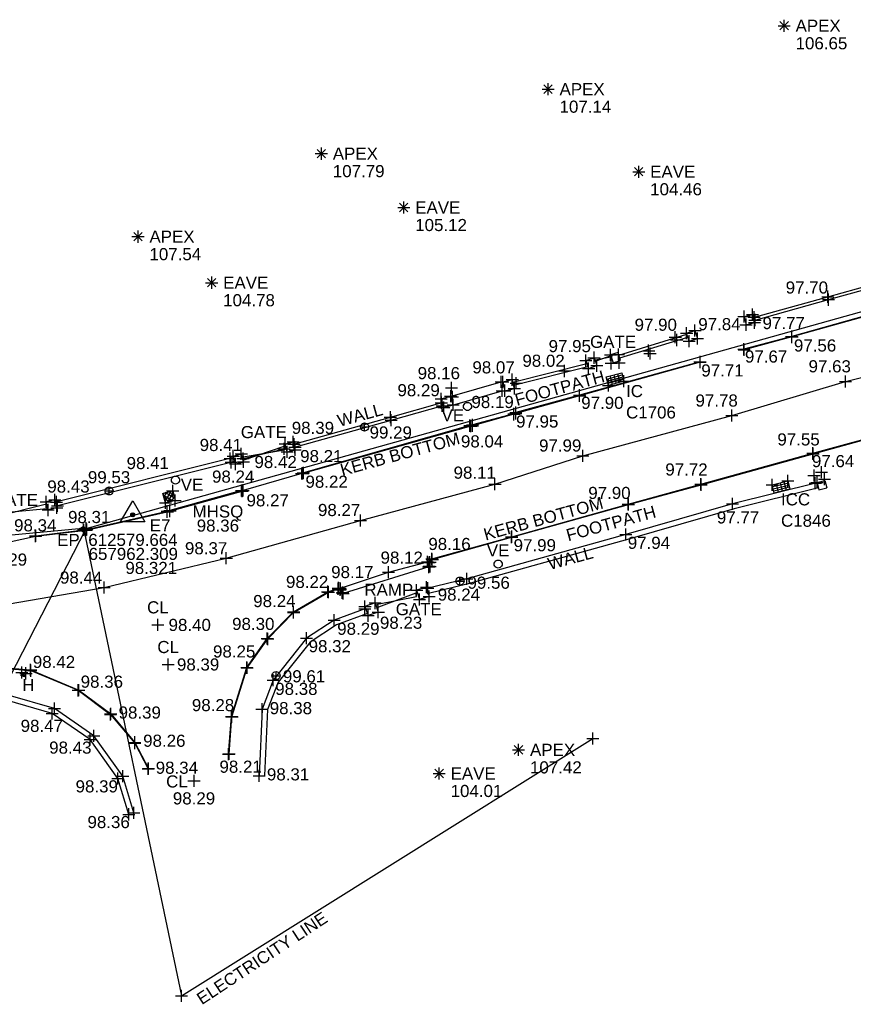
# Model space of a CAD drawing. Header units: metres. Extents: x 610185 to 614128, y 655663 to 660921.
# Tile 8 of 94: x 612573 to 612624, y 657932 to 657993. Entities that reach past the tile are written whole.
import ezdxf
from ezdxf.enums import TextEntityAlignment as Align

# ---------------------------------------------------------------- set-up
doc = ezdxf.new("R2010")
doc.units = ezdxf.units.M
doc.header["$MEASUREMENT"] = 0
doc.linetypes.add('CENTER', pattern=[50.8, 31.75, -6.35, 6.35, -6.35])
doc.linetypes.add('DASHED', pattern=[19.05, 12.7, -6.35])
for name, color, linetype in [('3D_WALL_ELEVATION', 7, 'Continuous'), ('3D_WALL_LINE', 7, 'Continuous'), ('3D_WALL_SYMBOL', 7, 'Continuous'), ('APEX_CODE', 251, 'Continuous'), ('APEX_ELEVATION', 251, 'Continuous'), ('APEX_SYMBOL', 251, 'Continuous'), ('CL_CODE', 251, 'Continuous'), ('CL_ELEVATION', 251, 'Continuous'), ('CL_SYMBOL', 251, 'Continuous'), ('CONTROL_ID', 1, 'Continuous'), ('CONTROL_SYMBOL', 1, 'Continuous'), ('CONTROL_XYZ', 1, 'Continuous'), ('COVER_CABLE_CODE', 142, 'Continuous'), ('COVER_CABLE_SYMBOL', 142, 'Continuous'), ('ELECTRICITY_POLE_CODE', 20, 'Continuous'), ('ELECTRICITY_POLE_SYMBOL', 20, 'Continuous'), ('GATE_CODE', 251, 'Continuous'), ('GATE_SYMBOL', 251, 'Continuous'), ('HELP_POINT', 250, 'Continuous'), ('HYDRANT_CODE', 142, 'Continuous'), ('HYDRANT_SYMBOL', 142, 'Continuous'), ('ID_IC', 255, 'Continuous'), ('ID_ICC', 255, 'Continuous'), ('INSPECTION_COVER_CODE', 142, 'Continuous'), ('INSPECTION_COVER_SYMBOL', 142, 'Continuous'), ('KERB_BOTTOM_ELEVATION', 7, 'Continuous'), ('KERB_BOTTOM_LINE', 7, 'Continuous'), ('KERB_BOTTOM_SYMBOL', 7, 'Continuous'), ('KERB_TOP_ELEVATION', 252, 'Continuous'), ('KERB_TOP_LINE', 252, 'Continuous'), ('KERB_TOP_SYMBOL', 252, 'Continuous'), ('MANHOLE_SQUARE_CODE', 151, 'Continuous'), ('MANHOLE_SQUARE_ELEVATION', 151, 'Continuous'), ('MANHOLE_SQUARE_SYMBOL', 151, 'Continuous'), ('OVERHEAD_WIRE_LINE', 20, 'OVERHEADWIRE'), ('OVERHEAD_WIRE_SYMBOL', 20, 'CENTER'), ('RAMP_CODE', 255, 'Continuous'), ('RAMP_ELEVATION', 255, 'Continuous'), ('RAMP_LINE', 255, 'Continuous'), ('RAMP_SYMBOL', 255, 'Continuous'), ('ROAD_ELEVATION', 7, 'Continuous'), ('ROAD_LINE', 7, 'Continuous'), ('ROAD_SYMBOL', 7, 'Continuous'), ('SURFACE_CHANGE_ELEVATION', 42, 'Continuous'), ('SURFACE_CHANGE_LINE', 42, 'Continuous'), ('SURFACE_CHANGE_SYMBOL', 42, 'Continuous'), ('TEXTS', 7, 'Continuous'), ('TOP_OF_WALL_ELEVATION', 211, 'Continuous'), ('UNDERSIDE_OF_EAVE_CODE', 252, 'Continuous'), ('UNDERSIDE_OF_EAVE_ELEVATION', 252, 'Continuous'), ('UNDERSIDE_OF_EAVE_SYMBOL', 252, 'Continuous'), ('VALVE_CODE', 142, 'Continuous'), ('VALVE_SYMBOL', 142, 'Continuous'), ('WALL_TOP_SYMBOL', 211, 'Continuous'), ('WHITE_LINE_DASHED_ELEVATION', 254, 'Continuous'), ('WHITE_LINE_DASHED_LINE', 254, 'DASHED'), ('WHITE_LINE_DASHED_SYMBOL', 254, 'Continuous')]:
    doc.layers.add(name, color=color, linetype=linetype)
doc.styles.add('REGULAR', font='swissl.ttf')
doc.linetypes.add('OVERHEADWIRE', pattern='A,17,-1.387305,["OHW",REGULAR,S=1,R=0,X=0,Y=-0.5],-4.612695,17', length=40)

# ---------------------------------------------------------------- blocks, each defined once
blk = doc.blocks.new('S061')
at = {"color": 0, "linetype": 'Continuous'}
for p, q in [((-0.5, 0), (0.5, 0)), ((0, -0.5), (0, 0.5))]:
    blk.add_line(p, q, dxfattribs=at)
blk = doc.blocks.new('GATE2')
at = {"color": 0, "linetype": 'Continuous'}
for p, q in [((-0.04, 0.5), (0.04, -0.5)), ((-0.04, -0.5), (0.04, 0.5)), ((0.04, 0.5), (-0.04, 0.5)), ((0.04, -0.5), (-0.04, -0.5))]:
    blk.add_line(p, q, dxfattribs=at)
blk = doc.blocks.new('024')
at = {"color": 0}
for p, q in [((-0.5, -0.5), (-0.5, 0.5)), ((-0.5, 0.5), (0.5, 0.5)), ((-0.5, 0.25), (0.5, 0.25)), ((-0.5, 0), (0.5, 0)), ((-0.25, 0.5), (-0.25, -0.5)), ((0, -0.5), (0, 0.5)), ((0.25, 0.5), (0.25, -0.5)), ((0.5, 0.5), (0.5, -0.5)), ((-0.5, -0.25), (0.5, -0.25)), ((0.5, -0.5), (-0.5, -0.5))]:
    blk.add_line(p, q, dxfattribs=at)
blk = doc.blocks.new('S028')
at = {"color": 0, "linetype": 'Continuous'}
for p, q in [((-0.5, 0), (-0.48, 0.13)), ((-0.48, -0.13), (-0.5, 0)), ((-0.48, 0.13), (-0.43, 0.25)), ((-0.43, 0.25), (-0.35, 0.35)), ((-0.35, 0.35), (-0.25, 0.43)), ((-0.25, 0.43), (-0.13, 0.48)), ((-0.13, 0.48), (0, 0.5)), ((0, 0.5), (0.13, 0.48)), ((0.13, 0.48), (0.25, 0.43)), ((0.25, 0.43), (0.35, 0.35)), ((0.35, 0.35), (0.43, 0.25)), ((0.43, 0.25), (0.48, 0.13)), ((0.48, 0.13), (0.5, 0)), ((0.5, 0), (0.48, -0.13)), ((-0.43, -0.25), (-0.48, -0.13)), ((-0.35, -0.35), (-0.43, -0.25)), ((-0.25, -0.43), (-0.35, -0.35)), ((-0.13, -0.48), (-0.25, -0.43)), ((0, -0.5), (-0.13, -0.48)), ((0.13, -0.48), (0, -0.5)), ((0.25, -0.43), (0.13, -0.48)), ((0.35, -0.35), (0.25, -0.43)), ((0.43, -0.25), (0.35, -0.35)), ((0.48, -0.13), (0.43, -0.25))]:
    blk.add_line(p, q, dxfattribs=at)
blk = doc.blocks.new('072')
at = {"color": 0}
for p, q in [((-0.5, -0.5), (-0.5, 0.5)), ((-0.5, 0.5), (0.5, 0.5)), ((-0.5, 0.1), (-0.1, 0.5)), ((0.3, 0.5), (-0.5, -0.3)), ((-0.3, -0.5), (0.5, 0.3)), ((0.5, 0.5), (0.5, -0.5)), ((0.5, -0.5), (-0.5, -0.5)), ((0.5, -0.1), (0.1, -0.5))]:
    blk.add_line(p, q, dxfattribs=at)
blk = doc.blocks.new('065')
at = {"color": 0, "linetype": 'Continuous'}
for p, q in [((-0.5, 0), (0.5, 0)), ((-0.35, -0.35), (0.35, 0.35)), ((-0.35, 0.35), (0.35, -0.35)), ((0, -0.5), (0, 0.5))]:
    blk.add_line(p, q, dxfattribs=at)
blk = doc.blocks.new('068')
at = {"color": 0}
for p, q in [((-0.5, -0.5), (-0.5, 0.5)), ((-0.5, 0.5), (0.5, 0.5)), ((-0.5, -0.5), (0.5, 0.5)), ((0.5, -0.5), (-0.5, 0.5)), ((-0.45, -0.4), (-0.45, 0.4)), ((-0.45, 0.4), (-0.05, 0)), ((-0.05, 0), (-0.45, -0.4)), ((-0.4, -0.3), (-0.4, 0.3)), ((-0.4, 0.3), (-0.1, 0)), ((-0.1, 0), (-0.4, -0.3)), ((-0.35, -0.2), (-0.35, 0.2)), ((-0.35, 0.2), (-0.15, 0)), ((-0.15, 0), (-0.35, -0.2)), ((-0.3, -0.1), (-0.3, 0.1)), ((-0.3, 0.1), (-0.2, 0)), ((-0.2, 0), (-0.3, -0.1)), ((-0.26, -0.02), (-0.26, 0.02)), ((-0.26, 0.02), (-0.24, 0)), ((-0.24, 0), (-0.26, -0.02)), ((0.45, 0.4), (0.05, 0)), ((0.05, 0), (0.45, -0.4)), ((0.4, 0.3), (0.1, 0)), ((0.1, 0), (0.4, -0.3)), ((0.35, 0.2), (0.15, 0)), ((0.15, 0), (0.35, -0.2)), ((0.3, 0.1), (0.2, 0)), ((0.2, 0), (0.3, -0.1)), ((0.26, 0.02), (0.24, 0)), ((0.24, 0), (0.26, -0.02)), ((0.26, -0.02), (0.26, 0.02)), ((0.3, -0.1), (0.3, 0.1)), ((0.35, -0.2), (0.35, 0.2)), ((0.4, -0.3), (0.4, 0.3)), ((0.45, -0.4), (0.45, 0.4)), ((0.5, 0.5), (0.5, -0.5)), ((0.5, -0.5), (-0.5, -0.5))]:
    blk.add_line(p, q, dxfattribs=at)
blk = doc.blocks.new('044')
at = {"color": 0, "linetype": 'Continuous'}
for p, q in [((-0.5, 0), (-0.48, 0.13)), ((-0.48, -0.13), (-0.5, 0)), ((-0.48, 0.13), (-0.43, 0.25)), ((-0.43, 0.25), (-0.35, 0.35)), ((-0.4, 0.03), (-0.37, 0.16)), ((-0.39, -0.1), (-0.4, 0.03)), ((-0.37, 0.16), (-0.29, 0.27)), ((-0.35, 0.35), (-0.25, 0.43)), ((-0.3, 0), (-0.28, 0.11)), ((-0.28, -0.11), (-0.3, 0)), ((-0.29, 0.27), (-0.19, 0.35)), ((-0.28, 0.11), (-0.21, 0.21)), ((-0.25, 0.43), (-0.13, 0.48)), ((-0.21, 0.21), (-0.11, 0.28)), ((-0.19, 0.35), (-0.07, 0.39)), ((-0.13, 0.48), (0, 0.5)), ((-0.11, 0.28), (0, 0.3)), ((-0.07, 0.39), (0.07, 0.39)), ((0, 0.5), (0.13, 0.48)), ((0, 0.3), (0.11, 0.28)), ((0.07, 0.39), (0.19, 0.35)), ((0.11, 0.28), (0.21, 0.21)), ((0.13, 0.48), (0.25, 0.43)), ((0.19, 0.35), (0.29, 0.27)), ((0.21, 0.21), (0.28, 0.11)), ((0.25, 0.43), (0.35, 0.35)), ((0.28, 0.11), (0.3, 0)), ((0.3, 0), (0.28, -0.11)), ((0.29, 0.27), (0.37, 0.16)), ((0.35, 0.35), (0.43, 0.25)), ((0.37, 0.16), (0.4, 0.03)), ((0.4, 0.03), (0.39, -0.1)), ((0.43, 0.25), (0.48, 0.13)), ((0.48, 0.13), (0.5, 0)), ((0.5, 0), (0.48, -0.13)), ((-0.43, -0.25), (-0.48, -0.13)), ((-0.35, -0.35), (-0.43, -0.25)), ((-0.33, -0.22), (-0.39, -0.1)), ((-0.25, -0.43), (-0.35, -0.35)), ((-0.25, -0.32), (-0.33, -0.22)), ((-0.21, -0.21), (-0.28, -0.11)), ((-0.13, -0.38), (-0.25, -0.32)), ((-0.13, -0.48), (-0.25, -0.43)), ((-0.11, -0.28), (-0.21, -0.21)), ((0, -0.4), (-0.13, -0.38)), ((0, -0.5), (-0.13, -0.48)), ((0, -0.3), (-0.11, -0.28)), ((0.11, -0.28), (0, -0.3)), ((0.13, -0.38), (0, -0.4)), ((0.13, -0.48), (0, -0.5)), ((0.21, -0.21), (0.11, -0.28)), ((0.25, -0.32), (0.13, -0.38)), ((0.25, -0.43), (0.13, -0.48)), ((0.28, -0.11), (0.21, -0.21)), ((0.33, -0.22), (0.25, -0.32)), ((0.35, -0.35), (0.25, -0.43)), ((0.39, -0.1), (0.33, -0.22)), ((0.43, -0.25), (0.35, -0.35)), ((0.48, -0.13), (0.43, -0.25))]:
    blk.add_line(p, q, dxfattribs=at)
blk = doc.blocks.new('042')
at = {"color": 0, "linetype": 'Continuous'}
for p, q in [((-0.5, 0), (-0.48, 0.13)), ((-0.48, -0.13), (-0.5, 0)), ((-0.5, 0), (0.5, 0)), ((-0.48, 0.13), (-0.43, 0.25)), ((-0.43, 0.25), (-0.35, 0.35)), ((-0.35, 0.35), (-0.25, 0.43)), ((-0.25, 0.43), (-0.13, 0.48)), ((-0.13, 0.48), (0, 0.5)), ((0, 0.5), (0.13, 0.48)), ((0, -0.5), (0, 0.5)), ((0.13, 0.48), (0.25, 0.43)), ((0.25, 0.43), (0.35, 0.35)), ((0.35, 0.35), (0.43, 0.25)), ((0.43, 0.25), (0.48, 0.13)), ((0.48, 0.13), (0.5, 0)), ((0.5, 0), (0.48, -0.13)), ((-0.43, -0.25), (-0.48, -0.13)), ((-0.35, -0.35), (-0.43, -0.25)), ((-0.25, -0.43), (-0.35, -0.35)), ((-0.13, -0.48), (-0.25, -0.43)), ((0, -0.5), (-0.13, -0.48)), ((0.13, -0.48), (0, -0.5)), ((0.25, -0.43), (0.13, -0.48)), ((0.35, -0.35), (0.25, -0.43)), ((0.43, -0.25), (0.35, -0.35)), ((0.48, -0.13), (0.43, -0.25))]:
    blk.add_line(p, q, dxfattribs=at)
blk = doc.blocks.new('036')
at = {"color": 0, "linetype": 'Continuous'}
for p, q in [((-0.5, -0.29), (0, 0.58)), ((0, 0.58), (0.5, -0.29)), ((-0.08, 0), (0.06, 0.06)), ((-0.08, 0), (-0.07, 0.03)), ((-0.07, -0.03), (-0.08, 0)), ((0.08, 0), (-0.08, 0)), ((0.06, -0.06), (-0.08, 0)), ((-0.07, 0.03), (-0.06, 0.06)), ((0, 0.08), (-0.06, -0.06)), ((-0.06, 0.06), (-0.03, 0.07)), ((0, -0.08), (-0.06, 0.06)), ((-0.06, 0.06), (0.06, 0.06)), ((-0.06, -0.06), (-0.06, 0.06)), ((-0.06, 0.06), (0.08, 0)), ((0.08, 0), (-0.06, -0.06)), ((-0.03, 0.07), (0, 0.08)), ((0, 0.08), (0.03, 0.07)), ((0, -0.08), (0, 0.08)), ((0.06, -0.06), (0, 0.08)), ((0.06, 0.06), (0, -0.08)), ((0.03, 0.07), (0.06, 0.06)), ((0.06, 0.06), (0.07, 0.03)), ((0.06, 0.06), (0.06, -0.06)), ((0.07, 0.03), (0.08, 0)), ((0.08, 0), (0.07, -0.03)), ((0.5, -0.29), (-0.5, -0.29)), ((-0.06, -0.06), (-0.07, -0.03)), ((-0.03, -0.07), (-0.06, -0.06)), ((-0.06, -0.06), (0.06, -0.06)), ((0, -0.08), (-0.03, -0.07)), ((0.03, -0.07), (0, -0.08)), ((0.06, -0.06), (0.03, -0.07)), ((0.07, -0.03), (0.06, -0.06))]:
    blk.add_line(p, q, dxfattribs=at)

msp = doc.modelspace()

# ---------------------------------------------------------------- linework, layer by layer
at = {"layer": '3D_WALL_LINE'}
for p, q in [((612617.537, 657974.588, 97.771), (612618.056, 657974.715, 97.769)), ((612617.537, 657974.588, 97.771), (612617.661, 657974.083, 97.771)), ((612618.18, 657974.21, 97.769), (612618.056, 657974.715, 97.769)), ((612613.982, 657973.561, 97.844), (612614.496, 657973.724, 97.805)), ((612614.496, 657973.724, 97.805), (612614.653, 657973.229, 97.805)), ((612617.661, 657974.083, 97.771), (612618.18, 657974.21, 97.769)), ((612609.79, 657972.19, 97.899), (612614.002, 657973.498, 97.929)), ((612609.836, 657972.04, 97.899), (612614.062, 657973.308, 97.928)), ((612614.139, 657973.065, 97.844), (612613.982, 657973.561, 97.844)), ((612614.139, 657973.065, 97.844), (612614.653, 657973.229, 97.805)), ((612607.74, 657971.867, 97.95), (612608.243, 657972.039, 97.888)), ((612607.74, 657971.867, 97.95), (612607.909, 657971.375, 97.95)), ((612608.243, 657972.039, 97.888), (612608.411, 657971.547, 97.888)), ((612609.74, 657972.354, 97.85), (612609.271, 657972.211, 97.831)), ((612609.271, 657972.211, 97.831), (612609.422, 657971.714, 97.831)), ((612609.422, 657971.714, 97.831), (612609.892, 657971.857, 97.85)), ((612609.892, 657971.857, 97.85), (612609.74, 657972.354, 97.85)), ((612603.216, 657970.531, 98.089), (612607.805, 657971.679, 97.992)), ((612603.261, 657970.336, 98.089), (612607.87, 657971.49, 97.992)), ((612607.909, 657971.375, 97.95), (612608.411, 657971.547, 97.888)), ((612602.59, 657970.542, 98.071), (612603.181, 657970.68, 98.087)), ((612603.308, 657970.134, 98.087), (612603.181, 657970.68, 98.087)), ((612602.59, 657970.542, 98.071), (612602.717, 657969.996, 98.071)), ((612602.717, 657969.996, 98.071), (612603.308, 657970.134, 98.087)), ((612598.781, 657969.486, 98.192), (612599.363, 657969.654, 98.167)), ((612598.781, 657969.486, 98.192), (612598.936, 657968.948, 98.192)), ((612599.518, 657969.116, 98.167), (612599.363, 657969.654, 98.167)), ((612598.936, 657968.948, 98.192), (612599.518, 657969.116, 98.167)), ((612589.109, 657966.698, 98.388), (612589.609, 657966.822, 98.36)), ((612589.232, 657966.203, 98.388), (612589.109, 657966.698, 98.388)), ((612589.232, 657966.203, 98.388), (612589.732, 657966.327, 98.36)), ((612589.609, 657966.822, 98.36), (612589.732, 657966.327, 98.36)), ((612585.924, 657965.848, 98.409), (612574.878, 657963.084, 98.454)), ((612585.898, 657965.947, 98.407), (612586.394, 657966.081, 98.413)), ((612585.898, 657965.947, 98.407), (612586.031, 657965.455, 98.407)), ((612586.527, 657965.589, 98.413), (612586.394, 657966.081, 98.413)), ((612585.987, 657965.616, 98.409), (612574.933, 657962.851, 98.454)), ((612586.031, 657965.455, 98.407), (612586.527, 657965.589, 98.413)), ((612622.057, 657964.31, 97.641), (612622.552, 657964.435, 97.636)), ((612622.057, 657964.31, 97.641), (612622.17, 657963.854, 97.641)), ((612622.17, 657963.854, 97.641), (612622.665, 657963.979, 97.636)), ((612622.552, 657964.435, 97.636), (612622.665, 657963.979, 97.636)), ((612574.841, 657963.238, 98.437), (612574.308, 657963.112, 98.431)), ((612574.428, 657962.606, 98.431), (612574.308, 657963.112, 98.431)), ((612574.961, 657962.732, 98.437), (612574.428, 657962.606, 98.431)), ((612574.841, 657963.238, 98.437), (612574.961, 657962.732, 98.437)), ((612597.861, 657957.823, 98.228), (612597.256, 657957.637, 98.244)), ((612597.861, 657957.823, 98.228), (612598.037, 657957.25, 98.228)), ((612597.256, 657957.637, 98.244), (612597.432, 657957.064, 98.244)), ((612598.037, 657957.25, 98.228), (612597.432, 657957.064, 98.244)), ((612594.685, 657956.847, 98.27), (612594.054, 657956.629, 98.273)), ((612594.054, 657956.629, 98.273), (612594.25, 657956.062, 98.273)), ((612594.685, 657956.847, 98.27), (612594.881, 657956.28, 98.27)), ((612594.881, 657956.28, 98.27), (612594.25, 657956.062, 98.273))]:
    msp.add_line(p, q, dxfattribs=at)
for points in [[(612618.1, 657974.536, 97.782), (612622.722, 657975.818, 97.703), (612627.166, 657977.051, 97.564)], [(612618.145, 657974.352, 97.782), (612622.773, 657975.635, 97.703), (612627.209, 657976.866, 97.564)], [(612589.644, 657966.679, 98.369), (612595.627, 657968.357, 98.288), (612598.844, 657969.266, 98.216)], [(612589.69, 657966.494, 98.369), (612595.678, 657968.174, 98.288), (612598.897, 657969.083, 98.216)], [(612622.061, 657964.297, 97.64), (612616.819, 657962.987, 97.772), (612610.21, 657961.084, 97.936), (612600.357, 657958.338, 98.159), (612597.884, 657957.748, 98.218)], [(612622.14, 657963.977, 97.641), (612616.916, 657962.672, 97.772), (612610.308, 657960.769, 97.936), (612600.454, 657958.023, 98.159), (612597.981, 657957.433, 98.218)], [(612594.1, 657956.496, 98.277), (612592.15, 657955.786, 98.29), (612590.43, 657954.667, 98.319), (612588.37, 657952.067, 98.382), (612587.676, 657950.265, 98.382), (612587.493, 657946.144, 98.312)], [(612594.208, 657956.184, 98.277), (612592.287, 657955.484, 98.29), (612590.654, 657954.419, 98.319), (612588.687, 657951.932, 98.382), (612588.023, 657950.242, 98.382), (612587.832, 657946.15, 98.312)], [(612579.737, 657943.845, 98.358), (612579.051, 657946.123, 98.393), (612577.263, 657948.622, 98.426), (612574.817, 657950.305, 98.469), (612571.949, 657951.136, 98.447), (612568.229, 657950.754, 98.433)], [(612579.421, 657943.75, 98.358), (612578.751, 657945.976, 98.393), (612577.028, 657948.383, 98.426), (612574.674, 657950.003, 98.469), (612571.919, 657950.801, 98.447), (612568.263, 657950.426, 98.433)]]:
    msp.add_polyline3d(points, dxfattribs=at)
at = {"layer": 'KERB_BOTTOM_LINE'}
msp.add_line((612586.466, 657963.805, 98.246), (612581.976, 657962.543, 98.277), dxfattribs=at)
for points in [[(612664.017, 657985.92, 96.671), (612658.795, 657983.919, 96.71), (612650.537, 657981.662, 96.86), (612643.878, 657979.852, 97.001), (612643.735, 657979.808, 96.998), (612641.408, 657979.172, 97.042), (612641.24, 657979.114, 97.058), (612634.137, 657977.118, 97.234), (612631.364, 657976.345, 97.29), (612631.262, 657976.312, 97.29), (612628.584, 657975.562, 97.343), (612628.436, 657975.54, 97.357), (612620.507, 657973.321, 97.56), (612617.547, 657972.522, 97.652)], [(612598.027, 657959.12, 98.146), (612598.031, 657959.346, 98.118), (612598.196, 657959.577, 98.087), (612603.144, 657960.951, 97.992), (612610.363, 657962.968, 97.845), (612614.87, 657964.198, 97.722), (612621.805, 657966.116, 97.547), (612627.099, 657967.574, 97.438), (612634.281, 657969.55, 97.252), (612641.978, 657971.71, 97.091), (612648.245, 657973.44, 96.924), (612653.395, 657974.833, 96.787)], [(612614.818, 657971.762, 97.714), (612607.354, 657969.675, 97.865), (612603.405, 657968.577, 97.949), (612603.285, 657968.531, 97.948), (612600.719, 657967.825, 97.993), (612600.602, 657967.805, 98.006), (612590.201, 657964.874, 98.205)], [(612573.649, 657960.981, 98.268), (612576.788, 657961.354, 98.308), (612581.81, 657962.5, 98.265), (612586.451, 657963.765, 98.244)], [(612585.61, 657947.484, 98.207), (612585.794, 657949.807, 98.247), (612586.729, 657952.839, 98.255), (612587.994, 657954.65, 98.273), (612589.634, 657956.293, 98.237), (612591.744, 657957.543, 98.198), (612592.407, 657957.772, 98.18), (612592.544, 657957.705, 98.178), (612592.686, 657957.501, 98.224)], [(612568.971, 657952.682, 98.34), (612571.119, 657952.885, 98.365), (612573.342, 657952.704, 98.39), (612576.319, 657951.445, 98.362), (612578.301, 657949.976, 98.301), (612579.802, 657948.212, 98.264), (612580.648, 657946.587, 98.24)]]:
    msp.add_polyline3d(points, dxfattribs=at)
at = {"layer": 'KERB_TOP_LINE'}
msp.add_line((612586.412, 657963.815, 98.279), (612581.974, 657962.58, 98.28), dxfattribs=at)
for points in [[(612664.008, 657985.956, 96.682), (612658.801, 657983.965, 96.726), (612650.505, 657981.68, 96.884), (612643.869, 657979.887, 97.047), (612643.701, 657979.839, 97.001), (612641.383, 657979.198, 97.062), (612641.231, 657979.153, 97.122), (612634.127, 657977.15, 97.286), (612631.374, 657976.382, 97.338), (612631.246, 657976.349, 97.297), (612628.545, 657975.604, 97.343), (612628.429, 657975.585, 97.396), (612620.488, 657973.345, 97.614), (612617.522, 657972.569, 97.667)], [(612598.083, 657959.115, 98.158), (612598.081, 657959.371, 98.141), (612598.226, 657959.54, 98.123), (612603.141, 657960.927, 98.037), (612610.381, 657962.947, 97.898), (612614.878, 657964.173, 97.757), (612621.815, 657966.083, 97.553), (612627.12, 657967.556, 97.468), (612634.28, 657969.519, 97.265), (612641.986, 657971.685, 97.122), (612648.245, 657973.417, 96.968), (612653.413, 657974.793, 96.816)], [(612614.809, 657971.783, 97.711), (612607.348, 657969.715, 97.898), (612603.393, 657968.638, 98.007), (612603.282, 657968.567, 97.959), (612600.718, 657967.87, 97.988), (612600.556, 657967.83, 98.042), (612590.239, 657964.906, 98.224)], [(612573.657, 657961.006, 98.338), (612576.821, 657961.395, 98.369), (612581.806, 657962.533, 98.289), (612586.405, 657963.806, 98.27)], [(612585.632, 657947.494, 98.268), (612585.814, 657949.797, 98.283), (612586.754, 657952.826, 98.288), (612588.035, 657954.614, 98.304), (612589.636, 657956.259, 98.258), (612591.789, 657957.517, 98.222), (612592.395, 657957.727, 98.213), (612592.513, 657957.664, 98.22), (612592.65, 657957.468, 98.232)], [(612568.982, 657952.636, 98.396), (612571.076, 657952.851, 98.407), (612573.347, 657952.655, 98.421), (612576.286, 657951.437, 98.397), (612578.284, 657949.933, 98.386), (612579.799, 657948.16, 98.304), (612580.622, 657946.571, 98.337)]]:
    msp.add_polyline3d(points, dxfattribs=at)
at = {"layer": 'OVERHEAD_WIRE_LINE'}
for p, q in [((612633.694, 657977.369, 103.713), (612576.626, 657961.394, 104.547)), ((612576.775, 657961.475, 103.957), (612529.114, 657957.119, 105.101)), ((612567.894, 657944.158, 104.369), (612576.776, 657961.459, 103.996))]:
    msp.add_line(p, q, dxfattribs=at)
msp.add_polyline3d([(612576.636, 657961.37, 104.158), (612582.69, 657932.508, 104.818), (612608.175, 657948.456, 103.586)], dxfattribs=at)
at = {"layer": 'RAMP_LINE'}
msp.add_line((612598.003, 657959.077, 98.149), (612592.708, 657957.436, 98.225), dxfattribs=at)
at = {"layer": 'ROAD_LINE'}
for p, q in [((612590.134, 657964.867, 98.206), (612586.502, 657963.82, 98.252)), ((612570.849, 657960.366, 98.286), (612573.649, 657960.981, 98.268))]:
    msp.add_line(p, q, dxfattribs=at)
msp.add_polyline3d([(612592.47, 657957.741, 98.172), (612595.517, 657958.752, 98.124), (612598.1, 657959.443, 98.084)], dxfattribs=at)
at = {"layer": 'SURFACE_CHANGE_LINE'}
for p, q in [((612599.47, 657969.677, 98.157), (612602.49, 657970.539, 98.07)), ((612599.627, 657969.137, 98.157), (612602.557, 657969.983, 98.07)), ((612586.507, 657965.796, 98.42), (612589.041, 657966.391, 98.422))]:
    msp.add_line(p, q, dxfattribs=at)
at = {"layer": 'WHITE_LINE_DASHED_LINE'}
msp.add_polyline3d([(612570.083, 657956.452, 98.454), (612577.893, 657957.808, 98.443), (612585.465, 657959.626, 98.366), (612593.772, 657961.961, 98.265), (612602.107, 657964.205, 98.105), (612607.556, 657965.958, 97.989), (612616.783, 657968.464, 97.783), (612623.817, 657970.565, 97.63), (612633.56, 657973.061, 97.388), (612640.936, 657975.177, 97.203), (612649.106, 657977.534, 97.005), (612657.522, 657979.916, 96.831), (612658.46, 657980.139, 96.812)], dxfattribs=at)

# ---------------------------------------------------------------- block references
at = {"layer": '3D_WALL_SYMBOL', "xscale": 0.75, "yscale": 0.75, "zscale": 0.75}
for p in [(612622.722, 657975.818, 97.703), (612622.773, 657975.635, 97.703), (612617.537, 657974.588, 97.771), (612618.056, 657974.715, 97.769), (612618.167, 657974.555, 97.781), (612617.661, 657974.083, 97.771), (612618.18, 657974.21, 97.769), (612618.218, 657974.372, 97.781), (612613.278, 657973.307, 97.923), (612613.982, 657973.561, 97.844), (612614.496, 657973.724, 97.805), (612613.364, 657973.138, 97.923), (612614.139, 657973.065, 97.844), (612614.653, 657973.229, 97.805), (612608.243, 657972.039, 97.888), (612609.271, 657972.211, 97.831), (612609.761, 657972.241, 97.85), (612611.626, 657972.474, 97.899), (612611.712, 657972.304, 97.899), (612607.74, 657971.867, 97.95), (612608.411, 657971.547, 97.888), (612609.302, 657971.692, 97.831), (612609.792, 657971.722, 97.85), (612606.41, 657971.215, 98.017), (612607.909, 657971.375, 97.95), (612602.59, 657970.542, 98.071), (612603.181, 657970.68, 98.087), (612603.419, 657970.466, 98.08), (612599.363, 657969.654, 98.167), (612602.717, 657969.996, 98.071), (612603.308, 657970.134, 98.087), (612598.781, 657969.486, 98.192), (612598.786, 657969.25, 98.217), (612598.838, 657969.067, 98.217), (612599.518, 657969.116, 98.167), (612595.627, 657968.357, 98.288), (612598.936, 657968.948, 98.192), (612595.678, 657968.174, 98.288), (612589.109, 657966.698, 98.388), (612589.609, 657966.822, 98.36), (612589.667, 657966.685, 98.368), (612585.898, 657965.947, 98.407), (612586.394, 657966.081, 98.413), (612589.232, 657966.203, 98.388), (612589.718, 657966.502, 98.368), (612589.732, 657966.327, 98.36), (612585.703, 657965.792, 98.41), (612585.762, 657965.56, 98.41), (612586.031, 657965.455, 98.407), (612586.527, 657965.589, 98.413), (612621.873, 657964.743, 97.641), (612622.342, 657964.943, 97.636), (612621.951, 657964.269, 97.643), (612622.057, 657964.31, 97.641), (612622.526, 657964.51, 97.636), (612574.308, 657963.112, 98.431), (612574.841, 657963.238, 98.437), (612574.941, 657963.1, 98.454), (612575, 657962.867, 98.454), (612616.819, 657962.987, 97.772), (612574.428, 657962.606, 98.431), (612574.961, 657962.732, 98.437), (612610.21, 657961.084, 97.936), (612600.357, 657958.338, 98.159), (612597.256, 657957.637, 98.244), (612597.861, 657957.823, 98.228), (612597.943, 657957.762, 98.217), (612594.685, 657956.847, 98.27), (612597.432, 657957.064, 98.244), (612598.037, 657957.25, 98.228), (612594.051, 657956.478, 98.277), (612594.054, 657956.629, 98.273), (612594.881, 657956.28, 98.27), (612592.15, 657955.786, 98.29), (612594.25, 657956.062, 98.273), (612590.43, 657954.667, 98.319), (612588.37, 657952.067, 98.382), (612574.817, 657950.305, 98.469), (612587.676, 657950.265, 98.382), (612574.674, 657950.003, 98.469), (612577.028, 657948.383, 98.426), (612577.263, 657948.622, 98.426), (612578.751, 657945.976, 98.393), (612579.051, 657946.123, 98.393), (612587.493, 657946.144, 98.312), (612579.421, 657943.75, 98.358), (612579.737, 657943.845, 98.358)]:
    msp.add_blockref('S061', p, dxfattribs=at)
at = {"layer": 'APEX_SYMBOL', "xscale": 0.75, "yscale": 0.75, "zscale": 0.75}
for p in [(612620.02, 657992.601, 106.649), (612605.398, 657988.673, 107.143), (612591.353, 657984.68, 107.793), (612579.994, 657979.538, 107.54), (612603.569, 657947.748, 107.423)]:
    msp.add_blockref('065', p, dxfattribs=at)
at = {"layer": 'CL_SYMBOL', "xscale": 0.75, "yscale": 0.75, "zscale": 0.75}
for p in [(612581.224, 657955.49, 98.403), (612581.861, 657953.032, 98.393), (612583.464, 657945.827, 98.293)]:
    msp.add_blockref('S061', p, dxfattribs=at)
at = {"layer": 'CONTROL_SYMBOL', "xscale": 1.5, "yscale": 1.5, "zscale": 1.5}
msp.add_blockref('036', (612579.664, 657962.309, 98.321), dxfattribs=at)
at = {"layer": 'COVER_CABLE_SYMBOL', "xscale": 0.53, "yscale": 1.003, "zscale": 0.53, "rotation": 283.8}
msp.add_blockref('024', (612619.832, 657964.028, 97.698), dxfattribs=at)
at = {"layer": 'ELECTRICITY_POLE_SYMBOL', "xscale": 0.3, "yscale": 0.3, "zscale": 0.3}
msp.add_blockref('044', (612576.601, 657961.409, 98.382), dxfattribs=at)
at = {"layer": 'GATE_SYMBOL'}
for p, xscale, yscale, zscale, rotation in [((612608.859, 657972.009, 97.871), 1.05, 1.05, 1.05, 284.8433603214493), ((612587.788, 657966.11, 98.427), 2.8, 2.6, 2.8, 284.2673077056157), ((612572.625, 657962.537, 98.361), 3.5, 3.5, 3.5, 279.8030903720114), ((612596.044, 657957.017, 98.294), 2.449999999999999, 2.449999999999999, 2.449999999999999, 285.7656297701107)]:
    msp.add_blockref('GATE2', p, dxfattribs=dict(at, xscale=xscale, yscale=yscale, zscale=zscale, rotation=rotation))
at = {"layer": 'HELP_POINT', "xscale": 0.75, "yscale": 0.75, "zscale": 0.75}
for p in [(612609.144, 657970.324, 97.861), (612610.099, 657970.579, 97.843), (612619.282, 657964.166, 97.708), (612620.255, 657964.405, 97.688), (612582.142, 657963.783, 98.363), (612581.701, 657963.047, 98.353), (612582.294, 657963.193, 98.348), (612582.297, 657963.197, 98.352), (612572.796, 657952.543, 98.425), (612573.053, 657952.484, 98.429)]:
    msp.add_blockref('S061', p, dxfattribs=at)
at = {"layer": 'HYDRANT_SYMBOL', "xscale": 0.22, "yscale": 0.264, "zscale": 0.22, "rotation": 257.1}
msp.add_blockref('068', (612572.9, 657952.406, 98.427), dxfattribs=at)
at = {"layer": 'INSPECTION_COVER_SYMBOL', "xscale": 0.54, "yscale": 0.989, "zscale": 0.54, "rotation": 104.9}
msp.add_blockref('024', (612609.552, 657970.712, 97.852), dxfattribs=at)
at = {"layer": 'KERB_BOTTOM_SYMBOL', "xscale": 0.75, "yscale": 0.75, "zscale": 0.75}
for p in [(612620.507, 657973.321, 97.56), (612617.547, 657972.522, 97.652), (612614.818, 657971.762, 97.714), (612607.354, 657969.675, 97.865), (612603.285, 657968.531, 97.948), (612603.405, 657968.577, 97.949), (612600.602, 657967.805, 98.006), (612600.719, 657967.825, 97.993), (612621.805, 657966.116, 97.547), (612590.201, 657964.874, 98.205), (612614.87, 657964.198, 97.722), (612586.451, 657963.765, 98.244), (612586.466, 657963.805, 98.246), (612610.363, 657962.968, 97.845), (612581.81, 657962.5, 98.265), (612581.976, 657962.543, 98.277), (612576.788, 657961.354, 98.308), (612573.649, 657960.981, 98.268), (612603.144, 657960.951, 97.992), (612598.031, 657959.346, 98.118), (612598.196, 657959.577, 98.087), (612598.027, 657959.12, 98.146), (612591.744, 657957.543, 98.198), (612592.407, 657957.772, 98.18), (612592.544, 657957.705, 98.178), (612592.686, 657957.501, 98.224), (612589.634, 657956.293, 98.237), (612587.994, 657954.65, 98.273), (612573.342, 657952.704, 98.39), (612586.729, 657952.839, 98.255), (612576.319, 657951.445, 98.362), (612578.301, 657949.976, 98.301), (612585.794, 657949.807, 98.247), (612579.802, 657948.212, 98.264), (612585.61, 657947.484, 98.207), (612580.648, 657946.587, 98.24)]:
    msp.add_blockref('S061', p, dxfattribs=at)
at = {"layer": 'KERB_TOP_SYMBOL', "xscale": 0.75, "yscale": 0.75, "zscale": 0.75}
for p in [(612620.488, 657973.345, 97.614), (612617.522, 657972.569, 97.667), (612614.809, 657971.783, 97.711), (612607.348, 657969.715, 97.898), (612603.282, 657968.567, 97.959), (612603.393, 657968.638, 98.007), (612600.556, 657967.83, 98.042), (612600.718, 657967.87, 97.988), (612621.815, 657966.083, 97.553), (612590.239, 657964.906, 98.224), (612614.878, 657964.173, 97.757), (612586.405, 657963.806, 98.27), (612586.412, 657963.815, 98.279), (612610.381, 657962.947, 97.898), (612581.806, 657962.533, 98.289), (612581.974, 657962.58, 98.28), (612576.821, 657961.395, 98.369), (612573.657, 657961.006, 98.338), (612603.141, 657960.927, 98.037), (612598.081, 657959.371, 98.141), (612598.226, 657959.54, 98.123), (612598.083, 657959.115, 98.158), (612591.789, 657957.517, 98.222), (612592.395, 657957.727, 98.213), (612592.513, 657957.664, 98.22), (612592.65, 657957.468, 98.232), (612589.636, 657956.259, 98.258), (612588.035, 657954.614, 98.304), (612573.347, 657952.655, 98.421), (612586.754, 657952.826, 98.288), (612576.286, 657951.437, 98.397), (612578.284, 657949.933, 98.386), (612585.814, 657949.797, 98.283), (612579.799, 657948.16, 98.304), (612585.632, 657947.494, 98.268), (612580.622, 657946.571, 98.337)]:
    msp.add_blockref('S061', p, dxfattribs=at)
at = {"layer": 'MANHOLE_SQUARE_SYMBOL'}
for p, xscale, yscale, zscale, rotation in [((612581.918, 657963.411, 98.355), 0.6200000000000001, 0.61, 0.6200000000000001, 194.4), ((612581.923, 657963.423, 98.353), 0.62, 0.615, 0.62, 104.1)]:
    msp.add_blockref('072', p, dxfattribs=dict(at, xscale=xscale, yscale=yscale, zscale=zscale, rotation=rotation))
at = {"layer": 'OVERHEAD_WIRE_SYMBOL', "xscale": 0.75, "yscale": 0.75, "zscale": 0.75}
for p in [(612576.626, 657961.394, 104.547), (612576.636, 657961.37, 104.158), (612576.775, 657961.475, 103.957), (612576.776, 657961.459, 103.996), (612608.175, 657948.456, 103.586), (612582.69, 657932.508, 104.818)]:
    msp.add_blockref('S061', p, dxfattribs=at)
at = {"layer": 'RAMP_SYMBOL', "xscale": 0.75, "yscale": 0.75, "zscale": 0.75}
for p in [(612598.003, 657959.077, 98.149), (612592.708, 657957.436, 98.225)]:
    msp.add_blockref('S061', p, dxfattribs=at)
at = {"layer": 'ROAD_SYMBOL', "xscale": 0.75, "yscale": 0.75, "zscale": 0.75}
for p in [(612590.134, 657964.867, 98.206), (612586.502, 657963.82, 98.252), (612597.929, 657959.397, 98.087), (612595.517, 657958.752, 98.124), (612592.523, 657957.759, 98.171)]:
    msp.add_blockref('S061', p, dxfattribs=at)
at = {"layer": 'SURFACE_CHANGE_SYMBOL', "xscale": 0.75, "yscale": 0.75, "zscale": 0.75}
for p in [(612602.49, 657970.539, 98.07), (612599.41, 657970.165, 98.157), (612599.478, 657969.609, 98.157), (612602.557, 657969.983, 98.07), (612589.041, 657966.391, 98.422), (612586.507, 657965.796, 98.42)]:
    msp.add_blockref('S061', p, dxfattribs=at)
at = {"layer": 'UNDERSIDE_OF_EAVE_SYMBOL', "xscale": 0.75, "yscale": 0.75, "zscale": 0.75}
for p in [(612611.013, 657983.558, 104.457), (612596.457, 657981.342, 105.124), (612584.56, 657976.684, 104.784), (612598.65, 657946.285, 104.008)]:
    msp.add_blockref('065', p, dxfattribs=at)
at = {"layer": 'VALVE_SYMBOL', "xscale": 0.5, "yscale": 0.5, "zscale": 0.5}
for p in [(612600.406, 657969.018, 98.046), (612582.316, 657964.46, 98.38), (612602.304, 657959.252, 98.085)]:
    msp.add_blockref('S028', p, dxfattribs=at)
at = {"layer": 'WALL_TOP_SYMBOL', "xscale": 0.5, "yscale": 0.5, "zscale": 0.5}
for p in [(612594.032, 657967.748, 99.292), (612578.201, 657963.787, 99.532), (612599.94, 657958.201, 99.559), (612588.543, 657952.342, 99.615)]:
    msp.add_blockref('042', p, dxfattribs=at)
at = {"layer": 'WHITE_LINE_DASHED_SYMBOL', "xscale": 0.75, "yscale": 0.75, "zscale": 0.75}
for p in [(612623.817, 657970.565, 97.63), (612616.783, 657968.464, 97.783), (612607.556, 657965.958, 97.989), (612602.107, 657964.205, 98.105), (612593.772, 657961.961, 98.265), (612585.465, 657959.626, 98.366), (612577.893, 657957.808, 98.443)]:
    msp.add_blockref('S061', p, dxfattribs=at)

# ---------------------------------------------------------------- texts
at = {"layer": '3D_WALL_ELEVATION', "style": 'REGULAR'}
for s, p in [('97.70', (612620.118, 657976.012)), ('97.90', (612610.757, 657973.706, 97.871)), ('97.84', (612614.702, 657973.741, 0.04)), ('97.77', (612618.683, 657973.808, 97.771)), ('97.95', (612605.43, 657972.382, 97.95)), ('98.02', (612603.807, 657971.474, 98.017)), ('98.29', (612596.067, 657969.652, 98.288)), ('98.19', (612600.65, 657968.92, 98.192)), ('98.39', (612589.519, 657967.319, 98.388)), ('98.41', (612583.814, 657966.257, 98.407)), ('98.41', (612579.288, 657965.137, 98.406)), ('97.64', (612621.743, 657965.258, 195.273)), ('98.43', (612574.376, 657963.685, 98.431)), ('97.77', (612615.854, 657961.77, 97.772)), ('97.94', (612610.335, 657960.196, 97.936)), ('98.24', (612598.562, 657956.989, 98.244)), ('98.29', (612592.335, 657954.872, 98.29)), ('98.32', (612590.564, 657953.793, 98.319)), ('98.38', (612588.494, 657951.149, 98.382)), ('98.38', (612588.154, 657949.956, 98.382)), ('98.47', (612572.724, 657948.859, 98.469)), ('98.43', (612574.492, 657947.511, 98.426)), ('98.31', (612587.98, 657945.855, 98.312)), ('98.39', (612576.128, 657945.111, 98.393)), ('98.36', (612576.864, 657942.901, 98.358))]:
    msp.add_text(s, height=0.75, dxfattribs=at).set_placement(p)
at = {"layer": 'APEX_CODE', "style": 'REGULAR'}
for p in [(612620.73, 657992.601, 106.649), (612606.108, 657988.673, 107.143), (612592.063, 657984.68, 107.793), (612580.704, 657979.538, 107.54), (612604.279, 657947.748, 107.423)]:
    msp.add_text('APEX', height=0.75, dxfattribs=at).set_placement(p, align=Align.MIDDLE_LEFT)
at = {"layer": 'APEX_ELEVATION', "style": 'REGULAR'}
for s, p in [('106.65', (612620.73, 657991.891, 106.649)), ('107.14', (612606.108, 657987.963, 107.143)), ('107.79', (612592.063, 657983.97, 107.793)), ('107.54', (612580.704, 657978.828, 107.54)), ('107.42', (612604.279, 657947.038, 107.423))]:
    msp.add_text(s, height=0.75, dxfattribs=at).set_placement(p, align=Align.TOP_LEFT)
at = {"layer": 'CL_CODE', "style": 'REGULAR'}
for p in [(612581.224, 657956.2, 98.403), (612581.861, 657953.742, 98.393), (612582.405, 657945.416, 98.293)]:
    msp.add_text('CL', height=0.75, dxfattribs=at).set_placement(p, align=Align.CENTER)
at = {"layer": 'CL_ELEVATION', "style": 'REGULAR'}
for s, p in [('98.40', (612583.199, 657955.86, 98.403)), ('98.39', (612583.717, 657953.411, 98.393)), ('98.29', (612583.464, 657945.117, 98.293))]:
    msp.add_text(s, height=0.75, dxfattribs=at).set_placement(p, align=Align.TOP_CENTER)
at = {"layer": 'CONTROL_ID', "style": 'REGULAR'}
msp.add_text('E7', height=0.75, dxfattribs=at).set_placement((612580.722, 657961.649, 98.321), align=Align.MIDDLE_LEFT)
at = {"layer": 'CONTROL_XYZ', "style": 'REGULAR'}
msp.add_text('612579.664', height=0.75, dxfattribs=at).set_placement((612582.448, 657960.38, 98.321), align=Align.RIGHT)
msp.add_text('657962.309', height=0.75, dxfattribs=at).set_placement((612582.468, 657959.885, 98.321), align=Align.MIDDLE_RIGHT)
msp.add_text('98.321', height=0.75, dxfattribs=at).set_placement((612582.417, 657959.391, 98.321), align=Align.TOP_RIGHT)
at = {"layer": 'COVER_CABLE_CODE', "style": 'REGULAR'}
msp.add_text('ICC', height=0.75, dxfattribs=at).set_placement((612619.827, 657963.265, 97.698), align=Align.MIDDLE_LEFT)
at = {"layer": 'ELECTRICITY_POLE_CODE', "style": 'REGULAR'}
msp.add_text('EP', height=0.75, dxfattribs=at).set_placement((612574.987, 657960.746, 98.382), align=Align.MIDDLE_LEFT)
at = {"layer": 'GATE_CODE', "style": 'REGULAR'}
for p in [(612609.424, 657972.647, 97.871), (612587.788, 657967.057, 98.427), (612572.374, 657962.851, 98.361), (612597.384, 657956.086, 98.294)]:
    msp.add_text('GATE', height=0.75, dxfattribs=at).set_placement(p, align=Align.CENTER)
at = {"layer": 'HYDRANT_CODE', "style": 'REGULAR'}
msp.add_text('H', height=0.75, dxfattribs=at).set_placement((612573.2, 657951.395, 98.427), align=Align.CENTER)
at = {"layer": 'ID_IC', "style": 'REGULAR'}
msp.add_text('C1706', height=0.75, dxfattribs=at).set_placement((612610.227, 657969.025, 97.852), align=Align.TOP_LEFT)
at = {"layer": 'ID_ICC', "style": 'REGULAR'}
msp.add_text('C1846', height=0.75, dxfattribs=at).set_placement((612619.827, 657962.319, 97.698), align=Align.TOP_LEFT)
at = {"layer": 'INSPECTION_COVER_CODE', "style": 'REGULAR'}
msp.add_text('IC', height=0.75, dxfattribs=at).set_placement((612610.227, 657969.972, 97.852), align=Align.MIDDLE_LEFT)
at = {"layer": 'KERB_BOTTOM_ELEVATION', "style": 'REGULAR'}
for s, p in [('97.56', (612620.627, 657972.421, 97.56)), ('97.71', (612614.891, 657970.874, 97.714)), ('97.95', (612603.414, 657967.712, 97.949)), ('98.21', (612590.04, 657965.568, 98.205)), ('97.72', (612612.661, 657964.739, 97.722)), ('98.24', (612584.58, 657964.297, 98.244)), ('98.31', (612575.66, 657961.795, 98.308)), ('97.99', (612603.264, 657960.047, 97.992)), ('98.29', (612570.501, 657959.158, 98.286)), ('98.24', (612587.132, 657956.59, 98.237)), ('98.25', (612584.641, 657953.468, 98.255)), ('98.36', (612576.443, 657951.596, 98.362)), ('98.26', (612580.313, 657947.938, 98.264)), ('98.21', (612585.041, 657946.329, 98.207))]:
    msp.add_text(s, height=0.75, dxfattribs=at).set_placement(p)
at = {"layer": 'KERB_TOP_ELEVATION', "style": 'REGULAR'}
for s, p in [('97.67', (612617.593, 657971.735, 97.667)), ('97.90', (612607.451, 657968.867, 97.898)), ('98.04', (612600, 657966.481, 98.042)), ('97.55', (612619.603, 657966.601, 97.553)), ('98.22', (612590.368, 657963.982, 98.224)), ('97.90', (612607.888, 657963.286, 97.898)), ('98.27', (612586.717, 657962.83, 98.27)), ('98.34', (612572.319, 657961.281, 98.338)), ('98.16', (612597.979, 657960.126, 98.158)), ('98.22', (612589.161, 657957.778, 98.222)), ('98.30', (612585.825, 657955.173, 98.304)), ('98.42', (612573.479, 657952.819, 98.421)), ('98.39', (612578.792, 657949.683, 98.386)), ('98.28', (612583.332, 657950.144, 98.283)), ('98.34', (612581.09, 657946.265, 98.337))]:
    msp.add_text(s, height=0.75, dxfattribs=at).set_placement(p)
at = {"layer": 'MANHOLE_SQUARE_CODE', "style": 'REGULAR'}
msp.add_text('MHSQ', height=0.75, dxfattribs=at).set_placement((612583.373, 657962.14, 98.355))
at = {"layer": 'MANHOLE_SQUARE_ELEVATION', "style": 'REGULAR'}
msp.add_text('98.36', height=0.75, dxfattribs=at).set_placement((612583.631, 657961.638, 98.355), align=Align.MIDDLE_LEFT)
at = {"layer": 'RAMP_CODE', "style": 'REGULAR'}
msp.add_text('RAMP', height=0.75, dxfattribs=at).set_placement((612595.528, 657957.295, 98.225), align=Align.CENTER)
at = {"layer": 'RAMP_ELEVATION', "style": 'REGULAR'}
msp.add_text('98.23', height=0.75, dxfattribs=at).set_placement((612594.982, 657955.623, 98.225), align=Align.MIDDLE_LEFT)
at = {"layer": 'ROAD_ELEVATION', "style": 'REGULAR'}
for s, p in [('98.12', (612595.021, 657959.279, 98.124)), ('98.17', (612591.961, 657958.386, 98.171))]:
    msp.add_text(s, height=0.75, dxfattribs=at).set_placement(p)
at = {"layer": 'SURFACE_CHANGE_ELEVATION', "style": 'REGULAR'}
for s, p in [('98.07', (612600.71, 657971.066, 98.07)), ('98.16', (612597.319, 657970.708, 98.157)), ('98.42', (612587.208, 657965.203, 98.42))]:
    msp.add_text(s, height=0.75, dxfattribs=at).set_placement(p)
at = {"layer": 'TEXTS', "style": 'REGULAR'}
for s, rotation, p in [('FOOTPATH', 15.26886, (612603.465, 657969.048, 94.62)), ('WALL', 15.26886, (612592.471, 657967.752, 94.62)), ('KERB BOTTOM', 15.26886, (612592.645, 657964.706, 94.62)), ('KERB BOTTOM', 15.26886, (612601.526, 657960.707, 94.62)), ('FOOTPATH', 15.26886, (612606.643, 657960.665, 94.62)), ('WALL', 15.26886, (612605.503, 657958.883, 94.62)), ('ELECTRICITY LINE', 33.49827, (612583.949, 657931.928, 94.62))]:
    msp.add_text(s, height=0.75, rotation=rotation, dxfattribs=at).set_placement(p)
at = {"layer": 'TOP_OF_WALL_ELEVATION', "style": 'REGULAR'}
for s, p in [('99.29', (612595.652, 657967.033, 99.292)), ('99.53', (612578.201, 657964.26, 99.532)), ('99.56', (612601.717, 657957.727, 99.559)), ('99.61', (612590.281, 657951.928, 99.615))]:
    msp.add_text(s, height=0.75, dxfattribs=at).set_placement(p, align=Align.CENTER)
at = {"layer": 'UNDERSIDE_OF_EAVE_CODE', "style": 'REGULAR'}
for p in [(612611.723, 657983.558, 104.457), (612597.167, 657981.342, 105.124), (612585.27, 657976.684, 104.784), (612599.36, 657946.285, 104.008)]:
    msp.add_text('EAVE', height=0.75, dxfattribs=at).set_placement(p, align=Align.MIDDLE_LEFT)
at = {"layer": 'UNDERSIDE_OF_EAVE_ELEVATION', "style": 'REGULAR'}
for s, p in [('104.46', (612611.723, 657982.848, 104.457)), ('105.12', (612597.167, 657980.632, 105.124)), ('104.78', (612585.27, 657975.974, 104.784)), ('104.01', (612599.36, 657945.575, 104.008))]:
    msp.add_text(s, height=0.75, dxfattribs=at).set_placement(p, align=Align.TOP_LEFT)
at = {"layer": 'VALVE_CODE', "style": 'REGULAR'}
for p in [(612599.494, 657968.096, 98.046), (612583.341, 657963.805, 98.38), (612602.304, 657959.725, 98.085)]:
    msp.add_text('VE', height=0.75, dxfattribs=at).set_placement(p, align=Align.CENTER)
at = {"layer": 'WHITE_LINE_DASHED_ELEVATION', "style": 'REGULAR'}
for s, p in [('97.63', (612622.846, 657971.881, 97.63)), ('97.78', (612615.84, 657969.762, 97.783)), ('97.99', (612606.15, 657966.976, 97.989)), ('98.11', (612600.856, 657965.292, 98.105)), ('98.27', (612592.453, 657962.98, 98.265)), ('98.37', (612584.214, 657960.611, 98.366)), ('98.44', (612576.471, 657958.793, 98.443))]:
    msp.add_text(s, height=0.75, dxfattribs=at).set_placement(p, align=Align.TOP_CENTER)

doc.saveas('drawing.dxf')
